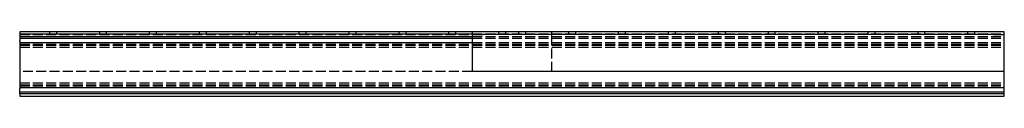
# Model space of a CAD drawing. Header units: millimetres. Extents: x -740 to 0, y -49 to 0.
import ezdxf

# ---------------------------------------------------------------- set-up
doc = ezdxf.new("R2010")
doc.units = ezdxf.units.MM
doc.header["$LTSCALE"] = 50
doc.linetypes.add('ALLCAD_Strich', pattern=[0.2, 0.15, -0.05])
doc.layers.add('BESCH_KONT_sich_schn_seit_2d', color=160, linetype='Continuous')

msp = doc.modelspace()

# ---------------------------------------------------------------- linework, layer by layer
at = {"layer": 'BESCH_KONT_sich_schn_seit_2d', "linetype": 'Continuous', "extrusion": (-1.09476e-47, 1, 2.22045e-16)}
for p, q in [((-400, 0), (-740, 0)), ((-740, 0), (-740, -1.5)), ((-740, -1.5), (-740, -3.63)), ((-740, -1.5), (-400, -1.5)), ((-740, -3.63), (-740, -4.81)), ((-740, -3.63), (-400, -3.63)), ((-740, -4.81), (-400, -4.81)), ((-740, -4.81), (-740, -6.47)), ((-740, -7.34), (-740, -6.47)), ((-740, -7.34), (-740, -8)), ((-400, 0), (-400, -2)), ((-392, 0), (-400, 0)), ((-400, -2), (-400, -3)), ((-400, -2), (-392, -2)), ((-400, -3), (-400, -30)), ((-8, 0), (-392, 0)), ((-8, -2), (-392, -2)), ((0, 0), (-8, 0)), ((-8, -2), (0, -2)), ((0, -2), (0, 0)), ((0, -3), (0, -2)), ((0, -30), (0, -3)), ((-740, -8), (-740, -10.5)), ((-740, -8), (-400, -8)), ((-740, -10.5), (-740, -39.5)), ((0, -30), (-400, -30)), ((0, -39.5), (0, -30)), ((-740, -39.5), (-740, -42)), ((-740, -42), (-740, -42.66)), ((-740, -42), (0, -42)), ((-740, -43.53), (-740, -42.66)), ((-740, -45.19), (-740, -43.53)), ((0, -42), (0, -39.5)), ((0, -42.66), (0, -42)), ((0, -43.53), (0, -42.66)), ((0, -45.19), (0, -43.53)), ((-740, -46.37), (-740, -45.19)), ((-740, -45.19), (0, -45.19)), ((-740, -46.37), (-740, -48.5)), ((-740, -46.37), (0, -46.37)), ((-740, -48.5), (0, -48.5)), ((0, -46.37), (0, -45.19)), ((0, -48.5), (0, -46.37))]:
    msp.add_line(p, q, dxfattribs=at)
at = {"layer": 'BESCH_KONT_sich_schn_seit_2d', "linetype": 'ALLCAD_Strich', "extrusion": (-1.09476e-47, 1, 2.22045e-16)}
for p, q in [((-740, -2), (-400, -2)), ((-740, -3.5), (0, -3.5)), ((-717.6, 0), (-717.6, -2)), ((-712.4, 0), (-712.4, -2)), ((-680.1, 0), (-680.1, -2)), ((-674.9, 0), (-674.9, -2)), ((-642.6, 0), (-642.6, -2)), ((-637.4, 0), (-637.4, -2)), ((-605.1, 0), (-605.1, -2)), ((-599.9, 0), (-599.9, -2)), ((-567.6, 0), (-567.6, -2)), ((-562.4, 0), (-562.4, -2)), ((-530.1, 0), (-530.1, -2)), ((-524.9, 0), (-524.9, -2)), ((-492.6, 0), (-492.6, -2)), ((-487.4, 0), (-487.4, -2)), ((-455.1, 0), (-455.1, -2)), ((-449.9, 0), (-449.9, -2)), ((-417.6, 0), (-417.6, -2)), ((-412.4, 0), (-412.4, -2)), ((-400, -1.5), (0, -1.5)), ((-400, -3.63), (0, -3.63)), ((-400, -4.81), (0, -4.81)), ((-380.1, 0), (-380.1, -2)), ((-374.9, 0), (-374.9, -2)), ((-365.1, 0), (-365.1, -2)), ((-359.9, 0), (-359.9, -2)), ((-340, -3), (-340, 0)), ((-340, -30), (-340, -3)), ((-327.6, 0), (-327.6, -2)), ((-322.4, 0), (-322.4, -2)), ((-290.1, 0), (-290.1, -2)), ((-284.9, 0), (-284.9, -2)), ((-252.6, 0), (-252.6, -2)), ((-247.4, 0), (-247.4, -2)), ((-215.1, 0), (-215.1, -2)), ((-209.9, 0), (-209.9, -2)), ((-177.6, 0), (-177.6, -2)), ((-172.4, 0), (-172.4, -2)), ((-140.1, 0), (-140.1, -2)), ((-134.9, 0), (-134.9, -2)), ((-102.6, 0), (-102.6, -2)), ((-97.4, 0), (-97.4, -2)), ((-65.1, 0), (-65.1, -2)), ((-59.9, 0), (-59.9, -2)), ((-27.6, 0), (-27.6, -2)), ((-22.4, 0), (-22.4, -2)), ((-740, -8.19), (0, -8.19)), ((-740, -9.37), (0, -9.37)), ((-740, -9.5), (0, -9.5)), ((-740, -10), (0, -10)), ((-740, -11.5), (0, -11.5)), ((-400, -8), (0, -8)), ((-400, -30), (-740, -30)), ((-740, -38.5), (0, -38.5)), ((-740, -40), (0, -40)), ((-740, -40.5), (0, -40.5)), ((-740, -40.63), (0, -40.63)), ((-740, -41.81), (0, -41.81)), ((-740, -46.5), (0, -46.5))]:
    msp.add_line(p, q, dxfattribs=at)

doc.saveas('drawing.dxf')
